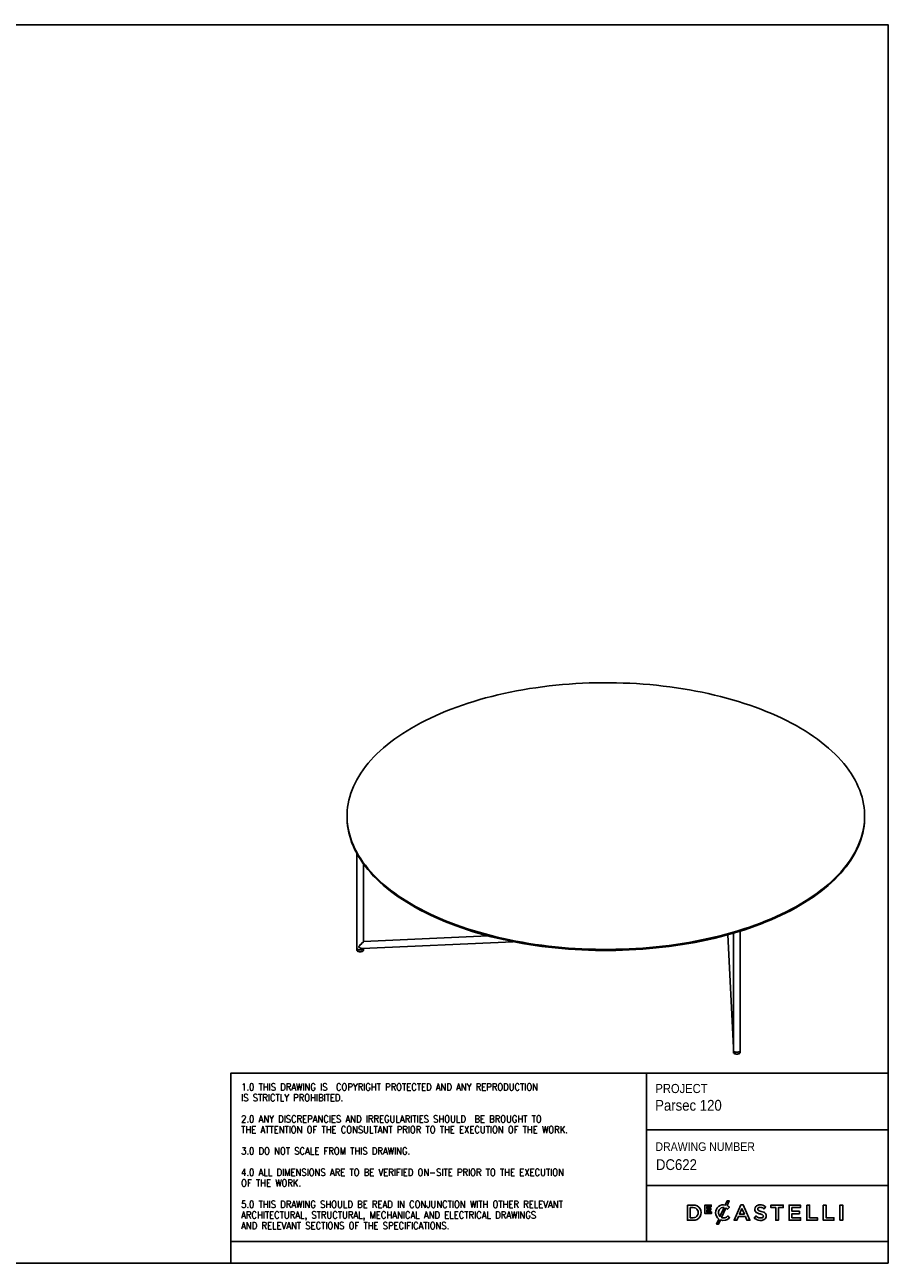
# Model space of a CAD drawing. Header units: millimetres. Extents: x -3 to 4097, y 0 to 2870.
# Tile 2 of 2: x 2095 to 4097, y 0 to 2870. Entities that reach past the tile are written whole.
import ezdxf

# ---------------------------------------------------------------- set-up
doc = ezdxf.new("R2010")
doc.units = ezdxf.units.MM
doc.header["$LTSCALE"] = 12
doc.linetypes.add('SLD-Solido', pattern=[0])
doc.layers.add('NOTE', color=3, linetype='SLD-Solido')
doc.layers.add('SCHIZZI', color=9, linetype='Continuous')
doc.styles.add('SLDTEXTSTYLE0', font='GOTHIC.TTF', dxfattribs={"width": 0.913})
doc.styles.add('SLDTEXTSTYLE1', font='romans__.ttf', dxfattribs={"width": 0.893})

msp = doc.modelspace()

# ---------------------------------------------------------------- linework, layer by layer
for p, q in [((2841.98, 1035.96), (2841.98, 1033.39)), ((4041.98, 1033.39), (4041.98, 1035.96)), ((2864.4, 949.72), (2864.4, 729.93)), ((2880.4, 745.16), (2880.4, 924.6)), ((3168.91, 758.23), (2880.39, 745.16)), ((3725.04, 760.92), (3737.56, 499.29)), ((3737.56, 764.46), (3737.56, 499.83)), ((3753.56, 492.62), (3753.56, 769.3)), ((2864.4, 729.93), (2864.4, 725.64)), ((2864.4, 729.77), (2864.4, 729.93)), ((2874.78, 729.33), (2877.27, 729.03)), ((2877.15, 728.99), (3227.17, 744.85)), ((2880.27, 744.98), (2880.4, 745.15)), ((2880.4, 725.64), (2880.4, 729.14)), ((3737.6, 499.83), (3737.56, 499.32)), ((3737.61, 499.29), (3737.56, 499.32)), ((3737.56, 499.29), (3737.56, 492.62)), ((3737.56, 492.62), (3737.56, 488.34)), ((3737.56, 492.47), (3737.56, 492.62)), ((3753.56, 488.34), (3753.56, 492.62))]:
    msp.add_line(p, q)
at = {"flags": 128}
for points in [[(3972.64, 891.74), (3979.78, 898.95), (3986.56, 906.24), (3992.97, 913.63), (3999, 921.1), (4004.65, 928.65), (4009.91, 936.27), (4014.78, 943.96), (4019.26, 951.72), (4023.34, 959.53), (4027.03, 967.39), (4030.31, 975.3), (4033.19, 983.26), (4035.67, 991.25), (4037.74, 999.27), (4039.4, 1007.31), (4040.65, 1015.37), (4041.49, 1023.45), (4041.92, 1031.54), (4041.94, 1039.63), (4041.55, 1047.72), (4040.75, 1055.8), (4039.53, 1063.86), (4037.91, 1071.91), (4035.88, 1079.93), (4033.44, 1087.92), (4030.6, 1095.88), (4027.35, 1103.79), (4023.7, 1111.66), (4019.66, 1119.48), (4015.21, 1127.24), (4010.38, 1134.94), (4005.15, 1142.57), (3999.54, 1150.12), (3993.55, 1157.6), (3987.18, 1164.99), (3980.43, 1172.3), (3973.32, 1179.51), (3965.84, 1186.63), (3958, 1193.64), (3949.81, 1200.54), (3941.27, 1207.33), (3932.39, 1214), (3923.18, 1220.56), (3913.63, 1226.98), (3903.76, 1233.27), (3893.57, 1239.43), (3883.08, 1245.45), (3872.28, 1251.32), (3861.18, 1257.05), (3849.8, 1262.63), (3838.14, 1268.05), (3826.21, 1273.31), (3814.02, 1278.41), (3801.57, 1283.34), (3788.87, 1288.1), (3775.94, 1292.69), (3762.77, 1297.11), (3749.39, 1301.34), (3735.8, 1305.4), (3722, 1309.27), (3708.02, 1312.95), (3693.85, 1316.44), (3679.5, 1319.74), (3665, 1322.85), (3650.34, 1325.75), (3635.54, 1328.46), (3620.61, 1330.97), (3605.55, 1333.28), (3590.39, 1335.38), (3575.12, 1337.28), (3559.76, 1338.97), (3544.32, 1340.46), (3528.81, 1341.73), (3513.23, 1342.8), (3497.62, 1343.65), (3481.96, 1344.3), (3466.27, 1344.73), (3450.57, 1344.95), (3434.86, 1344.96), (3419.16, 1344.76), (3403.47, 1344.35), (3387.81, 1343.72), (3372.19, 1342.89), (3356.61, 1341.84), (3341.1, 1340.58), (3325.65, 1339.12), (3310.28, 1337.45), (3295, 1335.57), (3279.83, 1333.48), (3264.76, 1331.2), (3249.82, 1328.71), (3235, 1326.01), (3220.33, 1323.12), (3205.81, 1320.04), (3191.45, 1316.76), (3177.27, 1313.28), (3163.26, 1309.62), (3149.45, 1305.77), (3135.84, 1301.73), (3122.44, 1297.51), (3109.25, 1293.11), (3096.3, 1288.54), (3083.58, 1283.79), (3071.1, 1278.88), (3058.89, 1273.79), (3046.93, 1268.55), (3035.24, 1263.14), (3023.84, 1257.58), (3012.72, 1251.87), (3001.89, 1246), (2991.36, 1240), (2981.15, 1233.85), (2971.25, 1227.57), (2961.67, 1221.16), (2952.42, 1214.62), (2943.51, 1207.96), (2934.94, 1201.18), (2926.72, 1194.29), (2918.85, 1187.29), (2911.33, 1180.18), (2904.19, 1172.98), (2897.41, 1165.68), (2891, 1158.29), (2884.97, 1150.82), (2879.32, 1143.27), (2874.06, 1135.65), (2869.19, 1127.96), (2864.71, 1120.21), (2860.63, 1112.39), (2856.94, 1104.53), (2853.66, 1096.62), (2850.78, 1088.67), (2848.3, 1080.68), (2846.23, 1072.66), (2844.57, 1064.61), (2843.32, 1056.55), (2842.48, 1048.47), (2842.05, 1040.38), (2842.03, 1032.29), (2842.42, 1024.21), (2843.22, 1016.13), (2844.43, 1008.06), (2846.06, 1000.01), (2848.09, 991.99), (2850.53, 984), (2853.37, 976.04), (2856.62, 968.13), (2860.27, 960.26), (2864.31, 952.44), (2868.76, 944.68), (2873.59, 936.99), (2878.82, 929.36), (2884.43, 921.8), (2890.42, 914.32), (2896.79, 906.93), (2903.54, 899.62), (2910.65, 892.41), (2918.13, 885.3), (2925.97, 878.29), (2934.16, 871.38), (2942.7, 864.59), (2951.58, 857.92), (2960.79, 851.37), (2970.34, 844.94), (2980.21, 838.65), (2990.4, 832.49), (3000.89, 826.47), (3011.69, 820.6), (3022.79, 814.87), (3034.17, 809.3), (3045.83, 803.88), (3057.76, 798.61), (3069.95, 793.51), (3082.4, 788.58), (3095.1, 783.82), (3108.03, 779.23), (3121.2, 774.81), (3134.58, 770.58), (3148.17, 766.53), (3161.97, 762.66), (3175.95, 758.97), (3190.12, 755.48), (3204.46, 752.18), (3218.97, 749.08), (3233.63, 746.17), (3248.43, 743.46), (3263.36, 740.95), (3278.41, 738.64), (3293.58, 736.54), (3308.85, 734.64), (3324.21, 732.95), (3339.65, 731.47), (3355.16, 730.19), (3370.73, 729.13), (3386.35, 728.27), (3402.01, 727.63), (3417.7, 727.19), (3433.4, 726.97), (3449.11, 726.96), (3464.81, 727.16), (3480.49, 727.58), (3496.16, 728.2), (3511.78, 729.04), (3527.35, 730.08), (3542.87, 731.34), (3558.32, 732.8), (3573.69, 734.48), (3588.97, 736.35), (3604.14, 738.44), (3619.21, 740.73), (3634.15, 743.22), (3648.97, 745.91), (3663.64, 748.8), (3678.16, 751.89), (3692.51, 755.17), (3706.7, 758.64), (3720.7, 762.3), (3734.52, 766.16), (3748.13, 770.19), (3761.53, 774.41), (3774.72, 778.81), (3787.67, 783.38), (3800.39, 788.13), (3812.86, 793.05), (3825.08, 798.13), (3837.04, 803.38), (3848.73, 808.78), (3860.13, 814.34), (3871.25, 820.06), (3882.08, 825.92), (3892.6, 831.93), (3902.82, 838.07), (3912.72, 844.35), (3922.3, 850.76), (3931.55, 857.3), (3940.46, 863.96), (3949.03, 870.74), (3957.25, 877.64), (3965.12, 884.64), (3972.64, 891.74)], [(2841.98, 1033.39), (2842.03, 1029.72), (2842.42, 1021.64), (2843.22, 1013.56), (2844.43, 1005.49), (2846.06, 997.44), (2848.09, 989.42), (2850.53, 981.43), (2853.37, 973.47), (2856.62, 965.56), (2860.27, 957.69), (2864.31, 949.87), (2868.76, 942.11), (2873.59, 934.42), (2878.82, 926.79), (2884.43, 919.23), (2890.42, 911.75), (2896.79, 904.36), (2903.54, 897.05), (2910.65, 889.84), (2918.13, 882.72), (2925.97, 875.71), (2934.16, 868.81), (2942.7, 862.02), (2951.58, 855.35), (2960.79, 848.8), (2970.34, 842.37), (2980.21, 836.08), (2990.4, 829.92), (3000.89, 823.9), (3011.69, 818.03), (3022.79, 812.3), (3034.17, 806.72), (3045.83, 801.3), (3057.76, 796.04), (3069.95, 790.94), (3082.4, 786.01), (3095.1, 781.25), (3108.03, 776.66), (3121.2, 772.24), (3134.58, 768.01), (3148.17, 763.95), (3161.97, 760.08), (3175.95, 756.4), (3190.12, 752.91), (3204.46, 749.61), (3218.97, 746.51), (3233.63, 743.6), (3248.43, 740.89), (3263.36, 738.38), (3278.41, 736.07), (3293.58, 733.97), (3308.85, 732.07), (3324.21, 730.38), (3339.65, 728.9), (3355.16, 727.62), (3370.73, 726.55), (3386.35, 725.7), (3402.01, 725.05), (3417.7, 724.62), (3433.4, 724.4), (3449.11, 724.39), (3464.81, 724.59), (3480.49, 725), (3496.16, 725.63), (3511.78, 726.47), (3527.35, 727.51), (3542.87, 728.77), (3558.32, 730.23), (3573.69, 731.9), (3588.97, 733.78), (3604.14, 735.87), (3619.21, 738.16), (3634.15, 740.65), (3648.97, 743.34), (3663.64, 746.23), (3678.16, 749.31), (3692.51, 752.6), (3706.7, 756.07), (3720.7, 759.73), (3734.52, 763.58), (3748.13, 767.62), (3761.53, 771.84), (3774.72, 776.24), (3787.67, 780.81), (3800.39, 785.56), (3812.86, 790.48), (3825.08, 795.56), (3837.04, 800.81), (3848.73, 806.21), (3860.13, 811.77), (3871.25, 817.49), (3882.08, 823.35), (3892.6, 829.35), (3902.82, 835.5), (3912.72, 841.78), (3922.3, 848.19), (3931.55, 854.73), (3940.46, 861.39), (3949.03, 868.17), (3957.25, 875.06), (3965.12, 882.07), (3972.64, 889.17)], [(3972.64, 889.17), (3979.78, 896.37), (3986.56, 903.67), (3992.97, 911.06), (3999, 918.53), (4004.65, 926.08), (4009.91, 933.7), (4014.78, 941.39), (4019.26, 949.15), (4023.34, 956.96), (4027.03, 964.82), (4030.31, 972.73), (4033.19, 980.69), (4035.67, 988.67), (4037.74, 996.69), (4039.4, 1004.74), (4040.65, 1012.8), (4041.49, 1020.88), (4041.92, 1028.97), (4041.98, 1033.39)], [(2864.4, 729.93), (2864.42, 729.65), (2864.72, 728.77), (2865.38, 727.95), (2866.37, 727.22), (2867.64, 726.61), (2869.14, 726.17), (2870.79, 725.89), (2872.51, 725.81), (2874.23, 725.92), (2875.86, 726.21), (2877.33, 726.68), (2878.57, 727.31), (2879.52, 728.05)], [(2880.25, 729.13), (2880.07, 728.76), (2879.4, 727.94), (2878.41, 727.21), (2877.14, 726.61), (2875.64, 726.16), (2873.99, 725.89), (2872.27, 725.81), (2870.55, 725.92), (2868.92, 726.22), (2867.45, 726.69), (2866.22, 727.31), (2865.27, 728.06), (2864.66, 728.89), (2864.4, 729.77)], [(2864.4, 725.64), (2864.42, 725.36), (2864.72, 724.49), (2865.38, 723.66), (2866.37, 722.93), (2867.64, 722.33), (2869.14, 721.88), (2870.79, 721.61), (2872.51, 721.52), (2874.23, 721.63), (2875.86, 721.93), (2877.33, 722.4), (2878.57, 723.02), (2879.52, 723.76)], [(2879.52, 728.05), (2880.13, 728.88), (2880.25, 729.13)], [(3737.56, 492.62), (3737.57, 492.39), (3737.85, 491.51), (3738.49, 490.69), (3739.47, 489.95), (3740.73, 489.34), (3742.21, 488.88), (3743.85, 488.6), (3745.57, 488.5), (3747.29, 488.6), (3748.93, 488.89), (3750.41, 489.35), (3751.66, 489.96), (3752.63, 490.7)], [(3753.56, 492.62), (3753.54, 492.33), (3753.23, 491.46), (3752.56, 490.63), (3751.57, 489.91), (3750.29, 489.3), (3748.8, 488.86), (3747.15, 488.59), (3745.43, 488.5), (3743.71, 488.61), (3742.08, 488.91), (3740.61, 489.38), (3739.38, 490.01), (3738.43, 490.75), (3737.81, 491.59), (3737.56, 492.47)], [(3737.56, 488.34), (3737.57, 488.11), (3737.85, 487.23), (3738.49, 486.4), (3739.47, 485.66), (3740.73, 485.05), (3742.21, 484.59), (3743.85, 484.31), (3745.57, 484.22), (3747.29, 484.32), (3748.93, 484.6), (3750.41, 485.06), (3751.66, 485.68), (3752.63, 486.41)]]:
    msp.add_lwpolyline(points, dxfattribs=at)
for centre, radius, start, end in [((2877.81, 725.71), 2.59, 311.29512, 358.4944), ((3750.93, 492.7), 2.62, 310.32523, 358.31287), ((3750.93, 488.41), 2.62, 310.32523, 358.31287)]:
    msp.add_arc(centre, radius, start, end)
for centre, major_axis, ratio, start_param, end_param in [((2872.4, 736.79), (8, 8.37), 0.017545, 0.0183558, 2.0379911), ((2872.4, 736.79), (7.14, -6.83), 0.5278135, 4.6940332, 5.8159905), ((3745.56, 499.48), (-0.32, 13.58), 0.5888174, 1.5302166, 1.5682647), ((3745.56, 499.48), (8, 0.19), 0.1058927, 3.1010129, 3.1441242)]:
    msp.add_ellipse(centre, major_axis=major_axis, ratio=ratio, start_param=start_param, end_param=end_param)
for points, knots in [([(2878.48, 743.34), (2878.43, 743.29), (2878.34, 743.19), (2878.18, 743.04), (2878.02, 742.88), (2877.86, 742.72), (2877.7, 742.55), (2877.53, 742.38), (2877.35, 742.2), (2877.17, 742.02), (2876.99, 741.83), (2876.81, 741.64), (2876.61, 741.45), (2876.29, 741.11), (2875.81, 740.63), (2875.19, 739.99), (2874.55, 739.32), (2873.66, 738.4), (2872.53, 737.22), (2871.47, 736.11), (2870.68, 735.28), (2870.16, 734.73), (2869.65, 734.19), (2869.15, 733.66), (2868.83, 733.31), (2868.66, 733.14)], [0, 0, 0, 0, 0.0153721, 0.0308582, 0.046486, 0.0622821, 0.0782728, 0.0944829, 0.1109366, 0.1276569, 0.1446657, 0.1619838, 0.179631, 0.1976259, 0.2530608, 0.3106877, 0.3708974, 0.4340325, 0.5664493, 0.7065083, 0.7644166, 0.8226216, 0.8812227, 0.9403172, 1, 1, 1, 1]), ([(2868.66, 733.14), (2868.75, 733.06), (2868.92, 732.89), (2869.18, 732.65), (2869.45, 732.42), (2869.71, 732.19), (2869.98, 731.97), (2870.26, 731.76), (2870.53, 731.55), (2870.81, 731.34), (2871.09, 731.15), (2871.38, 730.96), (2871.74, 730.72), (2872.19, 730.46), (2872.71, 730.17), (2873.23, 729.91), (2873.75, 729.69), (2874.27, 729.49), (2874.61, 729.38), (2874.78, 729.33)], [0, 0, 0, 0, 0.04742523, 0.09455887, 0.14143999, 0.18810828, 0.23460398, 0.2809678, 0.32724076, 0.37346415, 0.41967938, 0.4659279, 0.51225104, 0.59639262, 0.67901515, 0.76039407, 0.84081758, 0.92058423, 1, 1, 1, 1]), ([(2879.08, 743.94), (2879.05, 743.9), (2878.97, 743.83), (2878.86, 743.71), (2878.74, 743.59), (2878.61, 743.47), (2878.53, 743.39), (2878.48, 743.34)], [0, 0, 0, 0, 0.1972533, 0.3955511, 0.5952259, 0.7966031, 1, 1, 1, 1]), ([(2879.28, 744.14), (2879.25, 744.11), (2879.19, 744.04), (2879.12, 743.97), (2879.08, 743.94)], [0, 0, 0, 0, 0.49919921, 1, 1, 1, 1]), ([(2880.4, 745.15), (2880.4, 745.15), (2880.4, 745.16), (2880.39, 745.16), (2880.38, 745.15), (2880.36, 745.14), (2880.33, 745.12), (2880.27, 745.07), (2880.16, 744.98), (2880.05, 744.87), (2879.93, 744.76), (2879.79, 744.63), (2879.64, 744.48), (2879.47, 744.32), (2879.35, 744.2), (2879.28, 744.14)], [0, 0, 0, 0, 0.0513348, 0.1020277, 0.1521292, 0.2016911, 0.2507672, 0.3778109, 0.5011475, 0.5867363, 0.670669, 0.7534405, 0.8355669, 0.9175766, 1, 1, 1, 1])]:
    msp.add_open_spline(points, degree=3, knots=knots)
at = {"layer": 'SCHIZZI', "color": 7, "true_color": 0xffffff}
for p, q in [((3536.44, 439.94), (3536.44, 49.7)), ((3536.44, 309.14), (4096.67, 309.14)), ((3536.44, 179.49), (4096.69, 179.49)), ((3696.42, 116.8), (3696.42, 116.86)), ((3728.48, 129.58), (3728.36, 129.7)), ((3728.61, 104.99), (3728.73, 105.11)), ((2572.26, 49.7), (2572.26, -0.3))]:
    msp.add_line(p, q, dxfattribs=at)
for points in [[(4096.7, -0.3), (4096.5, 2869.7), (-3.3, 2869.7), (-3.3, -0.3)], [(3685.2, 122.72), (3685.2, 126.55), (3675.98, 126.55), (3675.98, 130.51), (3686.45, 130.51), (3686.45, 134.33), (3671.71, 134.33), (3671.71, 114.79), (3686.59, 114.79), (3686.59, 118.62), (3675.98, 118.62), (3675.98, 122.72)], [(3754.63, 134.83), (3739.13, 99.35), (3745.79, 99.35), (3749.38, 107.77), (3765.64, 107.77), (3769.18, 99.35), (3776.03, 99.35), (3760.58, 134.72), (3760.54, 134.83)], [(3757.48, 126.89), (3763.25, 113.55), (3751.77, 113.55)], [(3835.69, 128.55), (3835.69, 99.35), (3842.22, 99.35), (3842.22, 128.55), (3853.28, 128.55), (3853.28, 134.58), (3824.63, 134.58), (3824.63, 128.55)], [(3890.85, 114.2), (3890.85, 120.03), (3873.36, 120.03), (3873.36, 128.75), (3893.09, 128.75), (3893.09, 134.58), (3866.88, 134.58), (3866.88, 99.35), (3893.34, 99.35), (3893.34, 105.18), (3873.36, 105.18), (3873.36, 114.2)], [(3907.74, 134.58), (3907.74, 99.35), (3932.55, 99.35), (3932.55, 105.28), (3914.22, 105.28), (3914.22, 134.58)], [(3946.06, 134.58), (3946.06, 99.35), (3970.87, 99.35), (3970.87, 105.28), (3952.53, 105.28), (3952.53, 134.58)], [(3984.72, 99.35), (3991.2, 99.35), (3991.2, 134.58), (3984.72, 134.58)]]:
    msp.add_lwpolyline(points, close=True, dxfattribs=at)
msp.add_lwpolyline([(4096.69, 49.7), (2572.26, 49.7), (2572.26, 439.94), (4096.67, 439.94)], dxfattribs=at)
for points in [[(3703.84, 102, -0.2366566), (3696.42, 116.8, -0.4912249), (3718.79, 134.63), (3723.03, 143.94), (3727.91, 143.94), (3723.06, 133.28, -0.086931), (3728.48, 129.58), (3724.31, 124.79, 0.0663381), (3720.43, 127.68), (3710.35, 105.54, 0.1655168), (3717.91, 105.16, 0.1312269), (3724.55, 109.34), (3728.73, 105.11, -0.3118527), (3707.79, 99.91), (3703.46, 90.42), (3698.57, 90.42)], [(3631.22, 134.58), (3631.22, 99.35), (3644.4, 99.35, 1.0555946), (3644.4, 134.58)], [(3644.4, 105.28, 1.0217676), (3644.4, 128.65), (3637.7, 128.65), (3637.7, 105.28)], [(3716.18, 129.08, 0.3275059), (3704.59, 123.09, 0.3064575), (3706.61, 108.08)], [(3788.03, 127.98, 0.1311188), (3787.77, 122.13, 0.1847876), (3790.6, 117.55, 0.0813504), (3794.58, 115.43, 0.0253736), (3797.63, 114.47, -0.009562), (3798.25, 114.3, 0.0143707), (3799.39, 114.03, -0.0350168), (3803.32, 112.92, -0.0561266), (3805.47, 111.92, -0.1416688), (3806.81, 110.51, -0.1598738), (3807.03, 107.87, -0.1633528), (3805.84, 105.97, -0.144581), (3802.37, 104.63, -0.1006576), (3796.77, 105.2, -0.1170031), (3790.09, 109.16), (3786.18, 104.51, 0.1231981), (3795.38, 99.56, 0.0728853), (3801.87, 98.9, 0.1248), (3808.88, 100.87, 0.1648919), (3812.75, 105.26, 0.1911522), (3812.74, 113.78, 0.1722296), (3808.01, 117.99, 0.058826), (3802.19, 119.95, -0.0294775), (3797.72, 121.24, -0.0881481), (3795.12, 122.59, -0.1640119), (3794.02, 124.36, -0.2055022), (3794.55, 127.4, -0.1823737), (3797.72, 129.21, -0.0938067), (3802.04, 129.08, -0.1104678), (3808.84, 125.74), (3812.33, 130.66, 0.0810841), (3806.06, 134.03, 0.0784937), (3799.55, 135.02, 0.1100768), (3793.22, 133.66, 0.2034911)]]:
    msp.add_lwpolyline(points, format="xyb", close=True, dxfattribs=at)

# ---------------------------------------------------------------- texts
at = {"layer": 'NOTE', "color": 7, "true_color": 0xffffff, "attachment_point": 1}
for s, insert, char_height, style in [('1.0 THIS DRAWING IS  COPYRIGHT PROTECTED AND ANY REPRODUCTION', (2596.37, 416.01), 16, 'SLDTEXTSTYLE1'), ('PROJECT', (3556.95, 415.19), 21.167, 'SLDTEXTSTYLE0'), ('IS STRICTLY PROHIBITED.', (2596.37, 391.31), 16, 'SLDTEXTSTYLE1'), ('Parsec 120', (3556.29, 378.18), 25, 'SLDTEXTSTYLE0'), ('THE ATTENTION OF THE CONSULTANT PRIOR TO THE EXECUTION OF THE WORK.', (2596.37, 317.23), 16, 'SLDTEXTSTYLE1'), ('2.0 ANY DISCREPANCIES AND IRREGULARITIES SHOULD  BE BROUGHT TO ', (2596.37, 341.92), 16, 'SLDTEXTSTYLE1'), ('3.0 DO NOT SCALE FROM THIS DRAWING.', (2596.37, 267.84), 16, 'SLDTEXTSTYLE1'), ('DRAWING NUMBER', (3556.95, 279.9), 20, 'SLDTEXTSTYLE0'), (' DC622', (3549.65, 240.7), 25, 'SLDTEXTSTYLE0'), ('4.0 ALL DIMENSIONS ARE TO BE VERIFIED ON-SITE PRIOR TO THE EXECUTION ', (2596.37, 218.45), 16, 'SLDTEXTSTYLE1'), ('OF THE WORK.', (2596.37, 193.76), 16, 'SLDTEXTSTYLE1'), ('5.0 THIS DRAWING SHOULD BE READ IN CONJUNCTION WITH OTHER RELEVANT ', (2596.37, 144.37), 16, 'SLDTEXTSTYLE1'), ('ARCHITECTURAL, STRUCTURAL, MECHANICAL AND ELECTRICAL DRAWINGS ', (2596.37, 119.67), 16, 'SLDTEXTSTYLE1'), ('AND RELEVANT SECTIONS OF THE SPECIFICATIONS.', (2596.37, 94.98), 16, 'SLDTEXTSTYLE1')]:
    msp.add_mtext(s, dxfattribs=dict(at, insert=insert, char_height=char_height, style=style))

doc.saveas('drawing.dxf')
